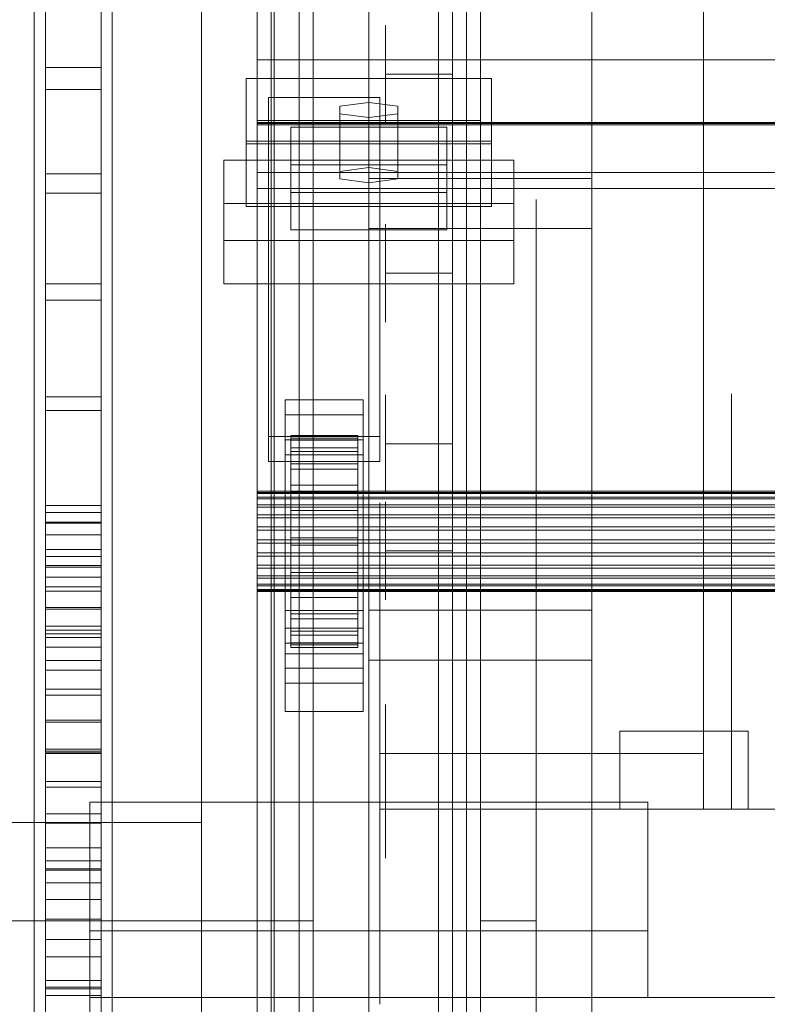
# Model space of a CAD drawing. Header units: millimetres. Extents: x -2233 to 61924, y -68080 to 6847.
# Tile 30 of 256: x -1543 to -1409, y -34345 to -34168. Entities that reach past the tile are written whole.
import ezdxf

# ---------------------------------------------------------------- set-up
doc = ezdxf.new("R2010")
doc.units = ezdxf.units.MM
for name, color, linetype, lineweight in [('COTAS_O', 1, 'Continuous', 0), ('COTAS_P', 1, 'Continuous', 0), ('frontal_briquetadora', 7, 'Continuous', 0), ('frontal_C03', 7, 'Continuous', 0)]:
    doc.layers.add(name, color=color, linetype=linetype, lineweight=lineweight)
doc.dimstyles.new('R19_100', dxfattribs={"dimtxt": 250, "dimasz": 150, "dimexe": 150, "dimexo": 80, "dimgap": 100, "dimtad": 1, "dimtih": 1, "dimtoh": 1, "dimdsep": 46, "dimcen": 0.09, "dimadec": 0, "dimazin": 0, "dimtfac": 1, "dimtdec": 4, "dimtofl": 0, "dimtmove": 0, "dimatfit": 3, "dimfxl": 1, "dimtolj": 1, "dimtzin": 0, "dimarcsym": 0})

# ---------------------------------------------------------------- blocks, each defined once
blk = doc.blocks.new('DIM_R27_48')
at = {"layer": 'COTAS_P'}
for p, q in [((-1750, -34600), (-1600, -34555)), ((2600, -34600), (2450, -34555)), ((-1750, -35500), (-1750, -34600)), ((-1750, -34600), (2600, -34600)), ((-1750, -34600), (-1600, -34645)), ((2600, -34600), (2450, -34645)), ((2600, -35500), (2600, -34600))]:
    blk.add_line(p, q, dxfattribs=at)
blk.add_text('4350 P', height=250, dxfattribs=at).set_placement((425, -34500))
blk = doc.blocks.new('DIM_R27_51')
at = {"layer": 'COTAS_O'}
for p, q in [((-1725, -31700), (-1025, -31700)), ((-1025, -31700), (-1070, -31850)), ((-1025, -34400), (-1025, -31700)), ((-1025, -31700), (-980, -31850)), ((-1025, -34400), (-1070, -34250)), ((-1025, -34400), (-980, -34250)), ((-1725, -34400), (-1025, -34400))]:
    blk.add_line(p, q, dxfattribs=at)
blk.add_text('2700 O', height=250, rotation=90, dxfattribs=at).set_placement((-1125, -33050))
blk = doc.blocks.new('DIM_R27_52')
at = {"layer": 'COTAS_O'}
for p, q in [((-1725, -33700), (-1575, -33655)), ((1725, -33700), (1575, -33655)), ((-1725, -34400), (-1725, -33700)), ((-1725, -33700), (1725, -33700)), ((-1725, -33700), (-1575, -33745)), ((1725, -33700), (1575, -33745)), ((1725, -34400), (1725, -33700))]:
    blk.add_line(p, q, dxfattribs=at)
blk.add_text('3450 O', height=250, dxfattribs=at).set_placement((0, -33600))
blk = doc.blocks.new('DIM_R27_57')
at = {"layer": 'COTAS_O'}
for p, q in [((-1480, -33670), (-780, -33670)), ((-780, -33670), (-825, -33820)), ((-780, -36000), (-780, -33670)), ((-780, -33670), (-735, -33820)), ((-780, -36000), (-825, -35850)), ((-780, -36000), (-735, -35850)), ((-1480, -36000), (-780, -36000))]:
    blk.add_line(p, q, dxfattribs=at)
blk.add_text('2330 O', height=250, rotation=90, dxfattribs=at).set_placement((-880, -34835))

msp = doc.modelspace()

# ---------------------------------------------------------------- linework, layer by layer
at = {"layer": 'frontal_briquetadora'}
for p, q in [((-1538, -34255.522), (-1538, -34023.687)), ((-1528, -34255.522), (-1528, -34023.687)), ((-1538, -34263.452), (-1538, -34031.618)), ((-1528, -34263.452), (-1528, -34031.618)), ((-1510, -34152.465), (-1510, -34172.186)), ((-1538, -34158.675), (-1538, -34176.998)), ((-1528, -34158.675), (-1528, -34176.998)), ((-1540, -34177.878), (-1540, -34160.884)), ((-1526, -34177.878), (-1526, -34160.884)), ((-1510, -34177.878), (-1510, -34160.884)), ((-1540, -34180), (-1540, -34163.329)), ((-1538, -34163.111), (-1538, -34180.96)), ((-1528, -34163.111), (-1528, -34180.96)), ((-1526, -34180), (-1526, -34163.329)), ((-1465, -34171.257), (-1465, -34163.372)), ((-1420, -34171.257), (-1420, -34163.372)), ((-1477, -34171.164), (-1477, -34169.426)), ((-1465, -34171.164), (-1465, -34169.426)), ((-1510, -34172.186), (-1510, -34190.31)), ((-1477, -34174.295), (-1477, -34171.164)), ((-1465, -34174.295), (-1465, -34171.164)), ((-1465, -34181.539), (-1465, -34171.257)), ((-1420, -34181.539), (-1420, -34171.257)), ((-1477, -34178.2), (-1477, -34174.295)), ((-1465, -34178.2), (-1465, -34174.295)), ((-1540, -34195.496), (-1540, -34177.878)), ((-1538, -34176.998), (-1538, -34196.065)), ((-1538, -34176.998), (-1528, -34176.998)), ((-1528, -34176.998), (-1528, -34196.065)), ((-1526, -34195.496), (-1526, -34177.878)), ((-1510, -34195.496), (-1510, -34177.878)), ((-1465, -34178.2), (-1477, -34178.2)), ((-1477, -34178.2), (-1477, -34182.105)), ((-1465, -34178.2), (-1465, -34182.105)), ((-1540, -34197.313), (-1540, -34180)), ((-1538, -34180.96), (-1538, -34199.532)), ((-1538, -34180.96), (-1528, -34180.96)), ((-1528, -34180.96), (-1528, -34199.532)), ((-1526, -34197.313), (-1526, -34180)), ((-1465, -34194.029), (-1465, -34181.539)), ((-1420, -34194.029), (-1420, -34181.539)), ((-1477, -34182.105), (-1477, -34185.236)), ((-1465, -34182.105), (-1465, -34185.236)), ((-1477, -34185.236), (-1477, -34186.974)), ((-1465, -34185.236), (-1465, -34186.974)), ((-1510, -34190.31), (-1510, -34205.367)), ((-1540, -34213.667), (-1540, -34195.496)), ((-1526, -34213.667), (-1526, -34195.496)), ((-1510, -34213.667), (-1510, -34195.496)), ((-1465, -34208.492), (-1465, -34194.029)), ((-1420, -34208.492), (-1420, -34194.029)), ((-1540, -34215.195), (-1540, -34197.313)), ((-1538, -34196.065), (-1538, -34215.781)), ((-1538, -34196.065), (-1528, -34196.065)), ((-1528, -34196.065), (-1528, -34215.781)), ((-1526, -34215.195), (-1526, -34197.313)), ((-1538, -34199.532), (-1538, -34218.738)), ((-1538, -34199.532), (-1528, -34199.532)), ((-1528, -34199.532), (-1528, -34218.738)), ((-1450, -34202.811), (-1450, -34200.668)), ((-1450, -34207.07), (-1450, -34202.811)), ((-1510, -34205.367), (-1510, -34216.139)), ((-1477, -34206.838), (-1477, -34205.1)), ((-1465, -34206.838), (-1465, -34205.1)), ((-1477, -34209.969), (-1477, -34206.838)), ((-1465, -34209.969), (-1465, -34206.838)), ((-1450, -34213.397), (-1450, -34207.07)), ((-1465, -34224.66), (-1465, -34208.492)), ((-1420, -34224.66), (-1420, -34208.492)), ((-1477, -34213.874), (-1477, -34209.969)), ((-1465, -34213.874), (-1465, -34209.969)), ((-1540, -34232.316), (-1540, -34213.667)), ((-1526, -34232.316), (-1526, -34213.667)), ((-1510, -34232.316), (-1510, -34213.667)), ((-1465, -34213.874), (-1477, -34213.874)), ((-1477, -34213.874), (-1477, -34217.779)), ((-1465, -34213.874), (-1465, -34217.779)), ((-1450, -34221.717), (-1450, -34213.397)), ((-1540, -34233.568), (-1540, -34215.195)), ((-1538, -34215.781), (-1538, -34236.052)), ((-1538, -34215.781), (-1528, -34215.781)), ((-1528, -34215.781), (-1528, -34236.052)), ((-1526, -34233.568), (-1526, -34215.195)), ((-1510, -34216.139), (-1510, -34221.752)), ((-1477, -34217.779), (-1477, -34220.911)), ((-1465, -34217.779), (-1465, -34220.911)), ((-1538, -34218.738), (-1538, -34238.484)), ((-1538, -34218.738), (-1528, -34218.738)), ((-1528, -34218.738), (-1528, -34238.484)), ((-1477, -34220.911), (-1477, -34222.649)), ((-1465, -34220.911), (-1465, -34222.649)), ((-1450, -34231.933), (-1450, -34221.717)), ((-1510, -34229.008), (-1510, -34225.448)), ((-1490, -34229.008), (-1490, -34225.448)), ((-1465, -34242.232), (-1465, -34224.66)), ((-1420, -34242.232), (-1420, -34224.66)), ((-1510, -34236.008), (-1510, -34229.008)), ((-1490, -34236.008), (-1490, -34229.008)), ((-1540, -34251.367), (-1540, -34232.316)), ((-1526, -34251.367), (-1526, -34232.316)), ((-1510, -34251.367), (-1510, -34232.316)), ((-1465, -34237.069), (-1465, -34232.569)), ((-1450, -34243.924), (-1450, -34231.933)), ((-1420, -34237.069), (-1420, -34232.569)), ((-1540, -34252.354), (-1540, -34233.568)), ((-1526, -34252.354), (-1526, -34233.568)), ((-1538, -34236.052), (-1538, -34256.779)), ((-1538, -34236.052), (-1528, -34236.052)), ((-1528, -34236.052), (-1528, -34256.779)), ((-1510, -34246.208), (-1510, -34236.008)), ((-1490, -34246.208), (-1490, -34236.008)), ((-1477, -34237.444), (-1477, -34235.706)), ((-1465, -34237.444), (-1465, -34235.706)), ((-1460, -34239.65), (-1460, -34235.52)), ((-1415, -34239.632), (-1415, -34235.518)), ((-1477, -34240.575), (-1477, -34237.444)), ((-1465, -34245.807), (-1465, -34237.069)), ((-1465, -34240.575), (-1465, -34237.444)), ((-1420, -34245.807), (-1420, -34237.069)), ((-1538, -34238.484), (-1538, -34258.674)), ((-1538, -34238.484), (-1528, -34238.484)), ((-1528, -34238.484), (-1528, -34258.674)), ((-1460, -34247.728), (-1460, -34239.65)), ((-1415, -34247.679), (-1415, -34239.632)), ((-1477, -34244.48), (-1477, -34240.575)), ((-1465, -34244.48), (-1465, -34240.575)), ((-1465, -34260.879), (-1465, -34242.232)), ((-1420, -34260.879), (-1420, -34242.232)), ((-1465, -34244.48), (-1477, -34244.48)), ((-1477, -34244.48), (-1477, -34248.385)), ((-1465, -34244.48), (-1465, -34248.385)), ((-1450, -34257.551), (-1450, -34243.924)), ((-1510, -34259.262), (-1510, -34246.208)), ((-1490, -34259.262), (-1490, -34246.208)), ((-1465, -34258.276), (-1465, -34245.807)), ((-1420, -34258.276), (-1420, -34245.807)), ((-1477, -34248.385), (-1477, -34251.516)), ((-1465, -34248.385), (-1465, -34251.516)), ((-1460, -34259.401), (-1460, -34247.728)), ((-1415, -34259.31), (-1415, -34247.679)), ((-1540, -34270.741), (-1540, -34251.367)), ((-1526, -34270.741), (-1526, -34251.367)), ((-1510, -34270.741), (-1510, -34251.367)), ((-1477, -34251.516), (-1477, -34253.254)), ((-1465, -34251.516), (-1465, -34253.254)), ((-1540, -34271.473), (-1540, -34252.354)), ((-1540, -34256.659), (-1540, -34253.764)), ((-1526, -34271.473), (-1526, -34252.354)), ((-1526, -34256.659), (-1526, -34253.764)), ((-1510, -34256.659), (-1510, -34253.764)), ((-1538, -34256.8), (-1538, -34255.522)), ((-1538, -34255.522), (-1528, -34255.522)), ((-1528, -34256.8), (-1528, -34255.522)), ((-1478, -34258.472), (-1478, -34255.05)), ((-1477, -34256.634), (-1477, -34254.896)), ((-1465, -34256.634), (-1465, -34254.896)), ((-1465, -34258.472), (-1465, -34255.05)), ((-1540, -34262.386), (-1540, -34256.659)), ((-1538, -34256.779), (-1538, -34277.861)), ((-1538, -34256.779), (-1528, -34256.779)), ((-1538, -34258.552), (-1538, -34256.8)), ((-1538, -34256.8), (-1528, -34256.8)), ((-1528, -34256.779), (-1528, -34277.861)), ((-1528, -34258.552), (-1528, -34256.8)), ((-1526, -34262.386), (-1526, -34256.659)), ((-1510, -34262.386), (-1510, -34256.659)), ((-1477, -34259.765), (-1477, -34256.634)), ((-1465, -34259.765), (-1465, -34256.634)), ((-1538, -34260.772), (-1538, -34258.552)), ((-1538, -34258.552), (-1528, -34258.552)), ((-1538, -34258.674), (-1538, -34279.211)), ((-1538, -34258.674), (-1528, -34258.674)), ((-1528, -34260.772), (-1528, -34258.552)), ((-1528, -34258.674), (-1528, -34279.211)), ((-1478, -34268.216), (-1478, -34258.472)), ((-1465, -34273.752), (-1465, -34258.276)), ((-1465, -34268.216), (-1465, -34258.472)), ((-1450, -34272.653), (-1450, -34257.551)), ((-1420, -34273.752), (-1420, -34258.276)), ((-1538, -34263.45), (-1538, -34260.772)), ((-1538, -34260.772), (-1528, -34260.772)), ((-1528, -34263.45), (-1528, -34260.772)), ((-1510, -34274.725), (-1510, -34259.262)), ((-1510, -34266.326), (-1510, -34260.713)), ((-1490, -34274.725), (-1490, -34259.262)), ((-1477, -34263.67), (-1477, -34259.765)), ((-1465, -34263.67), (-1465, -34259.765)), ((-1465, -34280.256), (-1465, -34260.879)), ((-1460, -34274.16), (-1460, -34259.401)), ((-1420, -34280.256), (-1420, -34260.879)), ((-1415, -34274.018), (-1415, -34259.31)), ((-1540, -34270.817), (-1540, -34262.386)), ((-1526, -34270.817), (-1526, -34262.386)), ((-1510, -34270.817), (-1510, -34262.386)), ((-1540, -34267.072), (-1540, -34263.81)), ((-1538, -34266.579), (-1538, -34263.45)), ((-1538, -34263.45), (-1528, -34263.45)), ((-1538, -34264.651), (-1538, -34263.452)), ((-1528, -34266.579), (-1528, -34263.45)), ((-1528, -34264.651), (-1528, -34263.452)), ((-1526, -34267.072), (-1526, -34263.81)), ((-1465, -34263.67), (-1477, -34263.67)), ((-1477, -34263.67), (-1477, -34267.575)), ((-1465, -34263.67), (-1465, -34267.575)), ((-1538, -34266.294), (-1538, -34264.651)), ((-1538, -34264.651), (-1528, -34264.651)), ((-1538, -34268.376), (-1538, -34266.294)), ((-1538, -34266.294), (-1528, -34266.294)), ((-1528, -34266.294), (-1528, -34264.651)), ((-1528, -34268.376), (-1528, -34266.294)), ((-1540, -34273.507), (-1540, -34267.072)), ((-1538, -34270.144), (-1538, -34266.579)), ((-1538, -34266.579), (-1528, -34266.579)), ((-1528, -34270.144), (-1528, -34266.579)), ((-1526, -34273.507), (-1526, -34267.072)), ((-1510, -34277.098), (-1510, -34266.326)), ((-1477, -34267.575), (-1477, -34270.707)), ((-1465, -34267.575), (-1465, -34270.707)), ((-1538, -34270.889), (-1538, -34268.376)), ((-1538, -34268.376), (-1528, -34268.376)), ((-1528, -34270.889), (-1528, -34268.376)), ((-1478, -34282.798), (-1478, -34268.216)), ((-1465, -34282.798), (-1465, -34268.216)), ((-1540, -34290.358), (-1540, -34270.741)), ((-1540, -34281.762), (-1540, -34270.817)), ((-1540, -34290.842), (-1540, -34271.473)), ((-1538, -34274.134), (-1538, -34270.144)), ((-1538, -34270.144), (-1528, -34270.144)), ((-1538, -34273.823), (-1538, -34270.889)), ((-1538, -34270.889), (-1528, -34270.889)), ((-1528, -34274.134), (-1528, -34270.144)), ((-1528, -34273.823), (-1528, -34270.889)), ((-1526, -34290.358), (-1526, -34270.741)), ((-1526, -34281.762), (-1526, -34270.817)), ((-1526, -34290.842), (-1526, -34271.473)), ((-1510, -34290.358), (-1510, -34270.741)), ((-1510, -34281.762), (-1510, -34270.817)), ((-1477, -34270.707), (-1477, -34272.445)), ((-1465, -34270.707), (-1465, -34272.445)), ((-1450, -34289.054), (-1450, -34272.653)), ((-1540, -34282.94), (-1540, -34273.507)), ((-1538, -34277.168), (-1538, -34273.823)), ((-1538, -34273.823), (-1528, -34273.823)), ((-1538, -34278.533), (-1538, -34274.134)), ((-1538, -34274.134), (-1528, -34274.134)), ((-1528, -34277.168), (-1528, -34273.823)), ((-1528, -34278.533), (-1528, -34274.134)), ((-1526, -34282.94), (-1526, -34273.507)), ((-1510, -34292.07), (-1510, -34274.725)), ((-1490, -34292.07), (-1490, -34274.725)), ((-1465, -34291.333), (-1465, -34273.752)), ((-1460, -34291.36), (-1460, -34274.16)), ((-1420, -34291.333), (-1420, -34273.752)), ((-1415, -34291.164), (-1415, -34274.018)), ((-1538, -34280.91), (-1538, -34277.168)), ((-1538, -34277.168), (-1528, -34277.168)), ((-1538, -34277.861), (-1538, -34299.197)), ((-1538, -34277.861), (-1528, -34277.861)), ((-1538, -34283.325), (-1538, -34278.533)), ((-1538, -34278.533), (-1528, -34278.533)), ((-1528, -34280.91), (-1528, -34277.168)), ((-1528, -34277.861), (-1528, -34299.197)), ((-1528, -34283.325), (-1528, -34278.533)), ((-1510, -34292.155), (-1510, -34277.098)), ((-1538, -34279.211), (-1538, -34299.994)), ((-1538, -34279.211), (-1528, -34279.211)), ((-1528, -34279.211), (-1528, -34299.994)), ((-1465, -34300), (-1465, -34280.256)), ((-1420, -34300), (-1420, -34280.256)), ((-1540, -34294.978), (-1540, -34281.762)), ((-1538, -34285.036), (-1538, -34280.91)), ((-1538, -34280.91), (-1528, -34280.91)), ((-1528, -34285.036), (-1528, -34280.91)), ((-1526, -34294.978), (-1526, -34281.762)), ((-1510, -34294.978), (-1510, -34281.762)), ((-1540, -34295.113), (-1540, -34282.94)), ((-1538, -34288.491), (-1538, -34283.325)), ((-1538, -34283.325), (-1528, -34283.325)), ((-1528, -34288.491), (-1528, -34283.325)), ((-1526, -34295.113), (-1526, -34282.94)), ((-1478, -34300), (-1478, -34282.798)), ((-1465, -34300), (-1465, -34282.798)), ((-1538, -34289.531), (-1538, -34285.036)), ((-1538, -34285.036), (-1528, -34285.036)), ((-1528, -34289.531), (-1528, -34285.036)), ((-1478, -34291.095), (-1478, -34286.426)), ((-1465, -34291.095), (-1465, -34286.426)), ((-1538, -34294.013), (-1538, -34288.491)), ((-1538, -34288.491), (-1528, -34288.491)), ((-1528, -34294.013), (-1528, -34288.491)), ((-1450, -34306.56), (-1450, -34289.054)), ((-1540, -34310.138), (-1540, -34290.358)), ((-1540, -34310.379), (-1540, -34290.842)), ((-1538, -34294.377), (-1538, -34289.531)), ((-1538, -34289.531), (-1528, -34289.531)), ((-1528, -34294.377), (-1528, -34289.531)), ((-1526, -34310.138), (-1526, -34290.358)), ((-1526, -34310.379), (-1526, -34290.842)), ((-1510, -34294.404), (-1510, -34289.963)), ((-1510, -34310.138), (-1510, -34290.358)), ((-1510, -34310.706), (-1510, -34292.07)), ((-1510, -34310.279), (-1510, -34292.155)), ((-1490, -34310.706), (-1490, -34292.07)), ((-1478, -34299.509), (-1478, -34291.095)), ((-1477, -34292.964), (-1477, -34291.226)), ((-1465, -34299.509), (-1465, -34291.095)), ((-1465, -34292.964), (-1465, -34291.226)), ((-1465, -34310), (-1465, -34291.333)), ((-1460, -34310.248), (-1460, -34291.36)), ((-1420, -34310), (-1420, -34291.333)), ((-1415, -34310), (-1415, -34291.164)), ((-1538, -34299.87), (-1538, -34294.013)), ((-1538, -34294.013), (-1528, -34294.013)), ((-1538, -34299.557), (-1538, -34294.377)), ((-1538, -34294.377), (-1528, -34294.377)), ((-1528, -34299.87), (-1528, -34294.013)), ((-1528, -34299.557), (-1528, -34294.377)), ((-1510, -34302.407), (-1510, -34294.404)), ((-1477, -34296.095), (-1477, -34292.964)), ((-1465, -34296.095), (-1465, -34292.964)), ((-1540, -34310.168), (-1540, -34294.978)), ((-1540, -34309.694), (-1540, -34295.113)), ((-1526, -34310.168), (-1526, -34294.978)), ((-1526, -34309.694), (-1526, -34295.113)), ((-1510, -34310.168), (-1510, -34294.978)), ((-1477, -34300), (-1477, -34296.095)), ((-1465, -34300), (-1465, -34296.095)), ((-1435, -34296), (-1435, -34310)), ((-1412, -34296), (-1435, -34296)), ((-1420, -34310), (-1420, -34296)), ((-1412, -34296), (-1420, -34296)), ((-1412, -34310), (-1412, -34296)), ((-1538, -34299.197), (-1538, -34320.682)), ((-1538, -34299.197), (-1528, -34299.197)), ((-1538, -34305.05), (-1538, -34299.557)), ((-1538, -34299.557), (-1528, -34299.557)), ((-1528, -34299.197), (-1528, -34320.682)), ((-1528, -34305.05), (-1528, -34299.557)), ((-1478, -34310), (-1478, -34299.509)), ((-1465, -34310), (-1465, -34299.509)), ((-1538, -34306.039), (-1538, -34299.87)), ((-1538, -34299.87), (-1528, -34299.87)), ((-1538, -34299.994), (-1538, -34320.923)), ((-1538, -34299.994), (-1528, -34299.994)), ((-1528, -34306.039), (-1528, -34299.87)), ((-1528, -34299.994), (-1528, -34320.923)), ((-1465, -34300), (-1478, -34300)), ((-1478, -34300), (-1478, -34317.202)), ((-1465, -34300), (-1477, -34300)), ((-1477, -34300), (-1477, -34303.905)), ((-1477, -34302.964), (-1477, -34301.226)), ((-1420, -34300), (-1465, -34300)), ((-1465, -34300), (-1465, -34319.744)), ((-1465, -34300), (-1465, -34303.905)), ((-1465, -34300), (-1465, -34317.202)), ((-1465, -34302.964), (-1465, -34301.226)), ((-1420, -34301.43), (-1420, -34300)), ((-1420, -34302.859), (-1420, -34301.43)), ((-1510, -34312.386), (-1510, -34302.407)), ((-1477, -34306.095), (-1477, -34302.964)), ((-1465, -34306.095), (-1465, -34302.964)), ((-1420, -34304.288), (-1420, -34302.859)), ((-1538, -34310.837), (-1538, -34305.05)), ((-1538, -34305.05), (-1528, -34305.05)), ((-1528, -34310.837), (-1528, -34305.05)), ((-1477, -34303.905), (-1477, -34307.036)), ((-1465, -34303.905), (-1465, -34307.036)), ((-1420, -34305.717), (-1420, -34304.288)), ((-1538, -34312.499), (-1538, -34306.039)), ((-1538, -34306.039), (-1528, -34306.039)), ((-1528, -34312.499), (-1528, -34306.039)), ((-1477, -34310), (-1477, -34306.095)), ((-1465, -34310), (-1465, -34306.095)), ((-1450, -34324.968), (-1450, -34306.56)), ((-1420, -34307.146), (-1420, -34305.717)), ((-1477, -34307.036), (-1477, -34308.774)), ((-1465, -34307.036), (-1465, -34308.774)), ((-1420, -34308.573), (-1420, -34307.146)), ((-1420, -34310), (-1420, -34308.573)), ((-1540, -34326.286), (-1540, -34309.694)), ((-1540, -34330), (-1540, -34310.138)), ((-1540, -34326.995), (-1540, -34310.168)), ((-1540, -34330), (-1540, -34310.379)), ((-1526, -34326.286), (-1526, -34309.694)), ((-1526, -34330), (-1526, -34310.138)), ((-1526, -34326.995), (-1526, -34310.168)), ((-1526, -34330), (-1526, -34310.379)), ((-1510, -34330), (-1510, -34310.138)), ((-1510, -34326.995), (-1510, -34310.168)), ((-1510, -34330), (-1510, -34310.279)), ((-1465, -34310), (-1478, -34310)), ((-1478, -34310), (-1478, -34320.491)), ((-1465, -34310), (-1477, -34310)), ((-1477, -34310), (-1477, -34313.905)), ((-1450, -34310), (-1465, -34310)), ((-1465, -34310), (-1465, -34328.667)), ((-1465, -34310), (-1465, -34313.905)), ((-1465, -34310), (-1465, -34320.491)), ((-1460, -34330), (-1460, -34310.248)), ((-1450, -34310), (-1450, -34312.823)), ((-1450, -34310), (-1415, -34310)), ((-1420, -34310), (-1450, -34310)), ((-1300, -34310), (-1450, -34310)), ((-590, -34310), (-1450, -34310)), ((-1450, -34310), (-1450, -34315.181)), ((-1450, -34315.087), (-1450, -34310)), ((-1450, -34310), (-1450, -34345)), ((-1435, -34310), (-1412, -34310)), ((-1420, -34310), (-1412, -34310)), ((-1538, -34316.896), (-1538, -34310.837)), ((-1538, -34310.837), (-1528, -34310.837)), ((-1528, -34316.896), (-1528, -34310.837)), ((-1510, -34330), (-1510, -34310.706)), ((-1490, -34330), (-1490, -34310.706)), ((-1660, -34312.386), (-1510, -34312.386)), ((-1538, -34319.224), (-1538, -34312.499)), ((-1538, -34312.499), (-1528, -34312.499)), ((-1528, -34319.224), (-1528, -34312.499)), ((-1510, -34312.386), (-1510, -34322.365)), ((-1477, -34313.905), (-1477, -34317.036)), ((-1465, -34313.905), (-1465, -34317.036)), ((-1450, -34312.823), (-1450, -34315.662)), ((-1450, -34320.156), (-1450, -34315.087)), ((-1450, -34315.181), (-1450, -34320.34)), ((-1450, -34315.662), (-1450, -34318.513)), ((-1538, -34323.204), (-1538, -34316.896)), ((-1538, -34316.896), (-1528, -34316.896)), ((-1528, -34323.204), (-1528, -34316.896)), ((-1478, -34317.202), (-1478, -34331.784)), ((-1477, -34317.036), (-1477, -34318.774)), ((-1465, -34317.036), (-1465, -34318.774)), ((-1465, -34317.202), (-1465, -34331.784)), ((-1538, -34326.189), (-1538, -34319.224)), ((-1538, -34319.224), (-1528, -34319.224)), ((-1528, -34326.189), (-1528, -34319.224)), ((-1450, -34318.513), (-1450, -34321.376)), ((-1538, -34320.682), (-1538, -34342.212)), ((-1538, -34320.682), (-1528, -34320.682)), ((-1538, -34320.923), (-1538, -34341.896)), ((-1538, -34320.923), (-1528, -34320.923)), ((-1528, -34320.682), (-1528, -34342.212)), ((-1528, -34320.923), (-1528, -34341.896)), ((-1478, -34320.491), (-1478, -34328.905)), ((-1465, -34319.744), (-1465, -34339.121)), ((-1465, -34320.491), (-1465, -34328.905)), ((-1450, -34325.2), (-1450, -34320.156)), ((-1450, -34320.34), (-1450, -34325.452)), ((-1510, -34322.365), (-1510, -34330.368)), ((-1450, -34321.376), (-1450, -34324.246)), ((-1538, -34329.737), (-1538, -34323.204)), ((-1538, -34323.204), (-1528, -34323.204)), ((-1528, -34329.737), (-1528, -34323.204)), ((-1450, -34324.246), (-1450, -34327.122)), ((-1540, -34344.436), (-1540, -34326.286)), ((-1538, -34333.368), (-1538, -34326.189)), ((-1538, -34326.189), (-1528, -34326.189)), ((-1528, -34333.368), (-1528, -34326.189)), ((-1526, -34344.436), (-1526, -34326.286)), ((-1450, -34344.06), (-1450, -34324.968)), ((-1450, -34330.212), (-1450, -34325.2)), ((-1450, -34325.452), (-1450, -34330.497)), ((-1540, -34345.082), (-1540, -34326.995)), ((-1526, -34345.082), (-1526, -34326.995)), ((-1510, -34345.082), (-1510, -34326.995)), ((-1450, -34327.122), (-1450, -34330)), ((-1538, -34336.471), (-1538, -34329.737)), ((-1538, -34329.737), (-1528, -34329.737)), ((-1528, -34336.471), (-1528, -34329.737)), ((-1478, -34328.905), (-1478, -34333.574)), ((-1465, -34328.667), (-1465, -34346.248)), ((-1465, -34328.905), (-1465, -34333.574)), ((-1660, -34330), (-1510, -34330)), ((-1540, -34330), (-1546, -34330)), ((-1540, -34330), (-1526, -34330)), ((-1540, -34330), (-1540, -34349.862)), ((-1540, -34330), (-1540, -34349.621)), ((-1510, -34330), (-1526, -34330)), ((-1526, -34330), (-1526, -34349.862)), ((-1526, -34330), (-1526, -34349.621)), ((-1510, -34330), (-1510, -34349.721)), ((-1490, -34330), (-1510, -34330)), ((-1510, -34330), (-1510, -34349.862)), ((-1510, -34330), (-1510, -34349.294)), ((-1510, -34330.368), (-1510, -34334.809)), ((-1490, -34330), (-1490, -34349.294)), ((-1450, -34330), (-1460, -34330)), ((-1460, -34330), (-1460, -34349.752)), ((-1450, -34332.152), (-1450, -34330)), ((-1450, -34335.187), (-1450, -34330.212)), ((-1450, -34330.497), (-1450, -34335.451)), ((-1538, -34340.735), (-1538, -34333.368)), ((-1538, -34333.368), (-1528, -34333.368)), ((-1528, -34340.735), (-1528, -34333.368)), ((-1478, -34331.784), (-1478, -34341.528)), ((-1465, -34331.784), (-1465, -34341.528)), ((-1450, -34334.302), (-1450, -34332.152)), ((-1450, -34336.451), (-1450, -34334.302)), ((-1538, -34343.381), (-1538, -34336.471)), ((-1538, -34336.471), (-1528, -34336.471)), ((-1528, -34343.381), (-1528, -34336.471)), ((-1450, -34340.118), (-1450, -34335.187)), ((-1450, -34335.451), (-1450, -34340.292)), ((-1450, -34338.596), (-1450, -34336.451)), ((-1450, -34340.736), (-1450, -34338.596)), ((-1465, -34339.121), (-1465, -34357.768)), ((-1450, -34345), (-1450, -34340.118)), ((-1450, -34340.292), (-1450, -34345)), ((-1538, -34348.262), (-1538, -34340.735)), ((-1538, -34340.735), (-1528, -34340.735)), ((-1538, -34341.896), (-1538, -34362.811)), ((-1538, -34341.896), (-1528, -34341.896)), ((-1538, -34342.212), (-1538, -34363.683)), ((-1538, -34342.212), (-1528, -34342.212)), ((-1528, -34348.262), (-1528, -34340.735)), ((-1528, -34341.896), (-1528, -34362.811)), ((-1528, -34342.212), (-1528, -34363.683)), ((-1478, -34341.528), (-1478, -34344.95)), ((-1465, -34341.528), (-1465, -34344.95)), ((-1450, -34342.871), (-1450, -34340.736)), ((-1538, -34350.441), (-1538, -34343.381)), ((-1538, -34343.381), (-1528, -34343.381)), ((-1528, -34350.441), (-1528, -34343.381)), ((-1450, -34345), (-1450, -34342.871)), ((-1540, -34363.649), (-1540, -34344.436)), ((-1526, -34363.649), (-1526, -34344.436)), ((-1450, -34363.614), (-1450, -34344.06))]:
    msp.add_line(p, q, dxfattribs=at)
at = {"layer": 'frontal_C03'}
for p, q in [((-1500, -34875.113), (-1500, -32314.944)), ((-1500, -32318.841), (-1500, -34879.011)), ((-1497, -35975), (-1497, -32996.942)), ((-1490, -35975), (-1490, -32996.942)), ((-1497, -35975), (-1497, -33266.434)), ((-1490, -35975), (-1490, -33266.434)), ((-1497, -35975), (-1497, -33805.417)), ((-1490, -35975), (-1490, -33805.417)), ((-1492.5, -34418.43), (-1492.5, -33823.47)), ((-1467.5, -33823.47), (-1467.5, -34418.43)), ((-1492.5, -34444.787), (-1492.5, -33849.827)), ((-1467.5, -34444.787), (-1467.5, -33849.827)), ((-1500, -34186.478), (-1500, -33916.987)), ((-1460, -34186.478), (-1460, -33916.987)), ((-1480, -34274.308), (-1480, -33927.401)), ((-1440, -33927.401), (-1440, -34274.308)), ((-1480, -33936.384), (-1480, -34283.291)), ((-1440, -34283.291), (-1440, -33936.384)), ((-1500, -34356.142), (-1500, -34086.651)), ((-1460, -34086.651), (-1460, -34356.142)), ((-1497.5, -34428.24), (-1497.5, -34102.771)), ((-1462.5, -34102.771), (-1462.5, -34428.24)), ((-1497.5, -34434.977), (-1497.5, -34109.509)), ((-1462.5, -34434.977), (-1462.5, -34109.509)), ((-1500, -34395.121), (-1500, -34125.629)), ((-1460, -34395.121), (-1460, -34125.629)), ((-1500, -34137.755), (-1500, -34186.478)), ((-1500, -34407.247), (-1500, -34137.755)), ((-1460, -34186.478), (-1460, -34137.755)), ((-1460, -34137.755), (-1460, -34407.247)), ((-1500, -34186.859), (-1500, -34152.753)), ((-1500, -34161.736), (-1500, -34195.842)), ((-1500, -34187.019), (-1500, -34175.611)), ((-1500, -34175.611), (1500, -34175.611)), ((-1500, -34187.304), (-1500, -34175.611)), ((-1502, -34190.227), (-1502, -34178.998)), ((-1502, -34178.998), (-1458, -34178.998)), ((-1502, -34190.692), (-1502, -34178.998)), ((-1458, -34178.998), (-1458, -34190.227)), ((-1458, -34178.998), (-1458, -34190.692)), ((-1498, -34186.858), (-1498, -34182.367)), ((-1498, -34182.367), (-1478, -34182.367)), ((-1498, -34243.173), (-1498, -34182.367)), ((-1480, -34183.265), (-1485.196, -34183.939)), ((-1474.804, -34183.939), (-1480, -34183.265)), ((-1480, -34194.959), (-1480, -34183.265)), ((-1478, -34182.367), (-1478, -34186.858)), ((-1478, -34182.367), (-1478, -34243.173)), ((-1485.196, -34183.939), (-1485.196, -34185.286)), ((-1485.196, -34195.632), (-1485.196, -34183.939)), ((-1474.804, -34185.286), (-1474.804, -34183.939)), ((-1474.804, -34195.632), (-1474.804, -34183.939)), ((-1500, -34186.478), (-1460, -34186.478)), ((-1500, -34455.97), (-1500, -34186.478)), ((-1485.196, -34185.286), (-1480, -34185.96)), ((-1485.196, -34196.98), (-1485.196, -34185.286)), ((-1480, -34185.96), (-1474.804, -34185.286)), ((-1480, -34185.96), (-1480, -34197.653)), ((-1474.804, -34196.98), (-1474.804, -34185.286)), ((-1460, -34455.97), (-1460, -34186.478)), ((1500, -34186.859), (-1500, -34186.859)), ((-1500, -34186.859), (-1500, -34195.842)), ((1500, -34187.019), (-1500, -34187.019)), ((-1500, -34187.019), (-1500, -34198.712)), ((1500, -34187.304), (-1500, -34187.304)), ((-1500, -34187.304), (-1500, -34198.712)), ((-1478, -34186.858), (-1498, -34186.858)), ((-1498, -34186.858), (-1498, -34247.664)), ((-1494, -34194.428), (-1494, -34187.691)), ((-1494, -34187.691), (-1466, -34187.691)), ((-1494, -34199.384), (-1494, -34187.691)), ((-1478, -34247.664), (-1478, -34186.858)), ((-1466, -34187.691), (-1466, -34194.428)), ((-1466, -34187.691), (-1466, -34199.384)), ((-1458, -34190.227), (-1502, -34190.227)), ((-1502, -34190.227), (-1502, -34201.92)), ((-1458, -34201.92), (-1458, -34190.227)), ((-1458, -34190.692), (-1502, -34190.692)), ((-1502, -34190.692), (-1502, -34201.92)), ((-1458, -34201.92), (-1458, -34190.692)), ((-1506, -34207.99), (-1506, -34193.617)), ((-1506, -34193.617), (-1454, -34193.617)), ((-1506, -34201.413), (-1506, -34193.617)), ((-1454, -34193.617), (-1454, -34207.99)), ((-1454, -34193.617), (-1454, -34201.413)), ((-1466, -34194.428), (-1494, -34194.428)), ((-1494, -34194.428), (-1494, -34206.121)), ((-1485.196, -34195.632), (-1480, -34194.959)), ((-1485.196, -34196.98), (-1485.196, -34195.632)), ((-1480, -34194.959), (-1474.804, -34195.632)), ((-1474.804, -34195.632), (-1474.804, -34196.98)), ((-1466, -34206.121), (-1466, -34194.428)), ((-1500, -34195.842), (1500, -34195.842)), ((-1480, -34197.653), (-1485.196, -34196.98)), ((-1480, -34205.876), (-1480, -34196.893)), ((-1480, -34196.893), (-1440, -34196.893)), ((-1480, -34543.799), (-1480, -34196.893)), ((-1474.804, -34196.98), (-1480, -34197.653)), ((-1440, -34196.893), (-1440, -34205.876)), ((-1440, -34196.893), (-1440, -34543.799)), ((-1500, -34198.712), (1500, -34198.712)), ((-1466, -34199.384), (-1494, -34199.384)), ((-1494, -34199.384), (-1494, -34206.121)), ((-1466, -34206.121), (-1466, -34199.384)), ((-1454, -34201.413), (-1506, -34201.413)), ((-1506, -34201.413), (-1506, -34215.786)), ((-1502, -34201.92), (-1458, -34201.92)), ((-1454, -34215.786), (-1454, -34201.413)), ((-1494, -34206.121), (-1466, -34206.121)), ((-1440, -34205.876), (-1480, -34205.876)), ((-1480, -34205.876), (-1480, -34552.782)), ((-1440, -34552.782), (-1440, -34205.876)), ((-1454, -34207.99), (-1506, -34207.99)), ((-1506, -34207.99), (-1506, -34215.786)), ((-1454, -34215.786), (-1454, -34207.99)), ((-1506, -34215.786), (-1454, -34215.786)), ((-1495, -34239.275), (-1495, -34236.58)), ((-1495, -34236.58), (-1481, -34236.58)), ((-1495, -34277.507), (-1495, -34236.58)), ((-1481, -34236.58), (-1481, -34239.275)), ((-1481, -34236.58), (-1481, -34277.507)), ((-1481, -34239.275), (-1495, -34239.275)), ((-1495, -34239.275), (-1495, -34280.202)), ((-1481, -34280.202), (-1481, -34239.275)), ((-1478, -34243.173), (-1498, -34243.173)), ((-1498, -34243.173), (-1498, -34247.664)), ((-1494, -34252.99), (-1494, -34242.996)), ((-1494, -34242.996), (-1494, -34243.817)), ((-1494, -34242.996), (-1482, -34242.996)), ((-1494, -34243.47), (-1494, -34242.996)), ((-1482, -34243.817), (-1482, -34242.996)), ((-1482, -34242.996), (-1482, -34252.99)), ((-1482, -34242.996), (-1482, -34243.47)), ((-1478, -34247.664), (-1478, -34243.173)), ((-1495, -34246.461), (-1495, -34243.767)), ((-1495, -34243.767), (-1481, -34243.767)), ((-1495, -34284.694), (-1495, -34243.767)), ((-1494, -34253.214), (-1494, -34243.47)), ((-1494, -34243.47), (-1482, -34243.47)), ((-1494, -34245.205), (-1494, -34243.47)), ((-1494, -34253.379), (-1494, -34243.817)), ((-1494, -34243.817), (-1494, -34245.875)), ((-1494, -34243.817), (-1482, -34243.817)), ((-1482, -34243.47), (-1482, -34253.214)), ((-1482, -34243.47), (-1482, -34245.205)), ((-1482, -34245.875), (-1482, -34243.817)), ((-1482, -34243.817), (-1482, -34253.379)), ((-1481, -34243.767), (-1481, -34246.461)), ((-1481, -34243.767), (-1481, -34284.694)), ((-1481, -34246.461), (-1495, -34246.461)), ((-1495, -34246.461), (-1495, -34287.389)), ((-1494, -34254.036), (-1494, -34245.205)), ((-1494, -34245.205), (-1482, -34245.205)), ((-1494, -34248.084), (-1494, -34245.205)), ((-1494, -34254.354), (-1494, -34245.875)), ((-1494, -34245.875), (-1494, -34249.032)), ((-1494, -34245.875), (-1482, -34245.875)), ((-1482, -34245.205), (-1482, -34254.036)), ((-1482, -34245.205), (-1482, -34248.084)), ((-1482, -34249.032), (-1482, -34245.875)), ((-1482, -34245.875), (-1482, -34254.354)), ((-1481, -34287.389), (-1481, -34246.461)), ((-1498, -34247.664), (-1478, -34247.664)), ((-1494, -34255.4), (-1494, -34248.084)), ((-1494, -34248.084), (-1482, -34248.084)), ((-1494, -34251.91), (-1494, -34248.084)), ((-1482, -34248.084), (-1482, -34255.4)), ((-1482, -34248.084), (-1482, -34251.91)), ((-1494, -34255.849), (-1494, -34249.032)), ((-1494, -34249.032), (-1494, -34253.071)), ((-1494, -34249.032), (-1482, -34249.032)), ((-1482, -34253.071), (-1482, -34249.032)), ((-1482, -34249.032), (-1482, -34255.849)), ((-1494, -34257.212), (-1494, -34251.91)), ((-1494, -34251.91), (-1482, -34251.91)), ((-1494, -34256.422), (-1494, -34251.91)), ((-1482, -34251.91), (-1482, -34257.212)), ((-1482, -34251.91), (-1482, -34256.422)), ((-1500, -34253.214), (-1500, -34252.99)), ((-1500, -34252.99), (-1500, -34253.379)), ((-1500, -34252.99), (1500, -34252.99)), ((-1500, -34254.036), (-1500, -34253.214)), ((-1500, -34253.214), (1500, -34253.214)), ((-1500, -34253.379), (-1500, -34254.354)), ((-1500, -34253.379), (1500, -34253.379)), ((-1494, -34253.379), (-1494, -34252.99)), ((-1482, -34252.99), (-1494, -34252.99)), ((-1494, -34252.99), (-1494, -34253.214)), ((-1494, -34257.762), (-1494, -34253.071)), ((-1494, -34253.071), (-1494, -34257.717)), ((-1494, -34253.071), (-1482, -34253.071)), ((-1482, -34253.214), (-1494, -34253.214)), ((-1494, -34253.214), (-1494, -34254.036)), ((-1494, -34254.354), (-1494, -34253.379)), ((-1482, -34253.379), (-1494, -34253.379)), ((-1482, -34252.99), (-1482, -34253.379)), ((-1482, -34253.214), (-1482, -34252.99)), ((-1482, -34257.717), (-1482, -34253.071)), ((-1482, -34253.071), (-1482, -34257.762)), ((-1482, -34254.036), (-1482, -34253.214)), ((-1482, -34253.379), (-1482, -34254.354)), ((-1500, -34255.4), (-1500, -34254.036)), ((-1500, -34254.036), (1500, -34254.036)), ((-1500, -34254.354), (-1500, -34255.849)), ((-1500, -34254.354), (1500, -34254.354)), ((-1500, -34257.212), (-1500, -34255.4)), ((-1500, -34255.4), (1500, -34255.4)), ((-1482, -34254.036), (-1494, -34254.036)), ((-1494, -34254.036), (-1494, -34255.4)), ((-1494, -34255.849), (-1494, -34254.354)), ((-1482, -34254.354), (-1494, -34254.354)), ((-1482, -34255.4), (-1494, -34255.4)), ((-1494, -34255.4), (-1494, -34257.212)), ((-1482, -34255.4), (-1482, -34254.036)), ((-1482, -34254.354), (-1482, -34255.849)), ((-1482, -34257.212), (-1482, -34255.4)), ((-1500, -34255.849), (-1500, -34257.762)), ((-1500, -34255.849), (1500, -34255.849)), ((-1500, -34259.35), (-1500, -34257.212)), ((-1500, -34257.212), (1500, -34257.212)), ((-1494, -34257.762), (-1494, -34255.849)), ((-1482, -34255.849), (-1494, -34255.849)), ((-1494, -34259.35), (-1494, -34256.422)), ((-1494, -34256.422), (-1482, -34256.422)), ((-1494, -34261.314), (-1494, -34256.422)), ((-1482, -34257.212), (-1494, -34257.212)), ((-1494, -34257.212), (-1494, -34259.35)), ((-1482, -34255.849), (-1482, -34257.762)), ((-1482, -34256.422), (-1482, -34259.35)), ((-1482, -34256.422), (-1482, -34261.314)), ((-1482, -34259.35), (-1482, -34257.212)), ((-1500, -34257.762), (-1500, -34259.963)), ((-1500, -34257.762), (1500, -34257.762)), ((-1494, -34257.717), (-1494, -34259.963)), ((-1482, -34257.717), (-1494, -34257.717)), ((-1494, -34257.717), (-1494, -34262.655)), ((-1494, -34259.963), (-1494, -34257.762)), ((-1482, -34257.762), (-1494, -34257.762)), ((-1482, -34259.963), (-1482, -34257.717)), ((-1482, -34262.655), (-1482, -34257.717)), ((-1482, -34257.762), (-1482, -34259.963)), ((-1500, -34261.667), (-1500, -34259.35)), ((-1500, -34259.35), (1500, -34259.35)), ((-1500, -34259.963), (-1500, -34262.302)), ((1500, -34259.963), (-1500, -34259.963)), ((-1482, -34259.35), (-1494, -34259.35)), ((-1494, -34259.35), (-1494, -34261.667)), ((-1494, -34259.963), (-1482, -34259.963)), ((-1494, -34262.302), (-1494, -34259.963)), ((-1482, -34261.667), (-1482, -34259.35)), ((-1482, -34259.963), (-1482, -34262.302)), ((-1500, -34264.006), (-1500, -34261.667)), ((-1500, -34261.667), (1500, -34261.667)), ((-1500, -34262.302), (-1500, -34264.619)), ((-1500, -34262.302), (1500, -34262.302)), ((-1494, -34261.667), (-1494, -34261.314)), ((-1494, -34261.314), (-1482, -34261.314)), ((-1494, -34266.251), (-1494, -34261.314)), ((-1482, -34261.667), (-1494, -34261.667)), ((-1494, -34261.667), (-1494, -34264.006)), ((-1494, -34264.619), (-1494, -34262.302)), ((-1494, -34262.302), (-1494, -34262.655)), ((-1482, -34262.302), (-1494, -34262.302)), ((-1494, -34262.655), (-1494, -34267.546)), ((-1494, -34262.655), (-1482, -34262.655)), ((-1482, -34261.314), (-1482, -34261.667)), ((-1482, -34261.314), (-1482, -34266.251)), ((-1482, -34264.006), (-1482, -34261.667)), ((-1482, -34262.655), (-1482, -34262.302)), ((-1482, -34262.302), (-1482, -34264.619)), ((-1482, -34267.546), (-1482, -34262.655)), ((-1500, -34266.207), (-1500, -34264.006)), ((-1500, -34264.006), (1500, -34264.006)), ((-1494, -34264.006), (-1494, -34266.251)), ((-1482, -34264.006), (-1494, -34264.006)), ((-1494, -34264.006), (-1494, -34266.207)), ((-1482, -34266.251), (-1482, -34264.006)), ((-1482, -34266.207), (-1482, -34264.006)), ((-1500, -34264.619), (-1500, -34266.757)), ((-1500, -34264.619), (1500, -34264.619)), ((-1500, -34268.12), (-1500, -34266.207)), ((-1500, -34266.207), (1500, -34266.207)), ((-1494, -34266.757), (-1494, -34264.619)), ((-1494, -34264.619), (-1494, -34267.546)), ((-1482, -34264.619), (-1494, -34264.619)), ((-1494, -34266.207), (-1494, -34270.898)), ((-1482, -34266.207), (-1494, -34266.207)), ((-1494, -34266.207), (-1494, -34268.12)), ((-1494, -34266.251), (-1482, -34266.251)), ((-1494, -34270.898), (-1494, -34266.251)), ((-1482, -34267.546), (-1482, -34264.619)), ((-1482, -34264.619), (-1482, -34266.757)), ((-1482, -34270.898), (-1482, -34266.207)), ((-1482, -34268.12), (-1482, -34266.207)), ((-1482, -34266.251), (-1482, -34270.898)), ((-1500, -34266.757), (-1500, -34268.569)), ((-1500, -34266.757), (1500, -34266.757)), ((-1494, -34268.569), (-1494, -34266.757)), ((-1494, -34266.757), (-1494, -34272.059)), ((-1482, -34266.757), (-1494, -34266.757)), ((-1494, -34267.546), (-1494, -34272.059)), ((-1494, -34267.546), (-1482, -34267.546)), ((-1482, -34272.059), (-1482, -34266.757)), ((-1482, -34266.757), (-1482, -34268.569)), ((-1482, -34272.059), (-1482, -34267.546)), ((-1500, -34269.615), (-1500, -34268.12)), ((-1500, -34268.12), (1500, -34268.12)), ((-1500, -34268.569), (-1500, -34269.933)), ((-1500, -34268.569), (1500, -34268.569)), ((-1500, -34270.59), (-1500, -34269.615)), ((-1500, -34269.615), (1500, -34269.615)), ((-1494, -34268.12), (-1494, -34274.937)), ((-1482, -34268.12), (-1494, -34268.12)), ((-1494, -34268.12), (-1494, -34269.615)), ((-1494, -34269.933), (-1494, -34268.569)), ((-1494, -34268.569), (-1494, -34275.885)), ((-1482, -34268.569), (-1494, -34268.569)), ((-1494, -34269.615), (-1494, -34278.093)), ((-1482, -34269.615), (-1494, -34269.615)), ((-1494, -34269.615), (-1494, -34270.59)), ((-1482, -34274.937), (-1482, -34268.12)), ((-1482, -34269.615), (-1482, -34268.12)), ((-1482, -34275.885), (-1482, -34268.569)), ((-1482, -34268.569), (-1482, -34269.933)), ((-1482, -34278.093), (-1482, -34269.615)), ((-1482, -34270.59), (-1482, -34269.615)), ((-1500, -34269.933), (-1500, -34270.754)), ((-1500, -34269.933), (1500, -34269.933)), ((-1500, -34270.979), (-1500, -34270.59)), ((-1500, -34270.59), (1500, -34270.59)), ((-1500, -34270.754), (-1500, -34270.979)), ((-1500, -34270.754), (1500, -34270.754)), ((-1500, -34270.979), (1500, -34270.979)), ((-1494, -34270.754), (-1494, -34269.933)), ((-1494, -34269.933), (-1494, -34278.764)), ((-1482, -34269.933), (-1494, -34269.933)), ((-1494, -34270.59), (-1494, -34280.152)), ((-1482, -34270.59), (-1494, -34270.59)), ((-1494, -34270.59), (-1494, -34270.979)), ((-1494, -34270.979), (-1494, -34270.754)), ((-1494, -34270.754), (-1494, -34280.499)), ((-1482, -34270.754), (-1494, -34270.754)), ((-1494, -34270.898), (-1482, -34270.898)), ((-1494, -34274.937), (-1494, -34270.898)), ((-1494, -34270.979), (-1494, -34280.973)), ((-1482, -34270.979), (-1494, -34270.979)), ((-1482, -34278.764), (-1482, -34269.933)), ((-1482, -34269.933), (-1482, -34270.754)), ((-1482, -34280.152), (-1482, -34270.59)), ((-1482, -34270.979), (-1482, -34270.59)), ((-1482, -34280.499), (-1482, -34270.754)), ((-1482, -34270.754), (-1482, -34270.979)), ((-1482, -34270.898), (-1482, -34274.937)), ((-1482, -34280.973), (-1482, -34270.979)), ((-1494, -34272.059), (-1494, -34275.885)), ((-1494, -34272.059), (-1482, -34272.059)), ((-1482, -34275.885), (-1482, -34272.059)), ((-1495, -34284.69), (-1495, -34274.359)), ((-1495, -34274.359), (-1481, -34274.359)), ((-1495, -34282.155), (-1495, -34274.359)), ((-1494, -34274.937), (-1482, -34274.937)), ((-1494, -34278.093), (-1494, -34274.937)), ((-1482, -34274.937), (-1482, -34278.093)), ((-1481, -34274.359), (-1481, -34284.69)), ((-1481, -34274.359), (-1481, -34282.155)), ((-1440, -34274.308), (-1480, -34274.308)), ((-1480, -34274.308), (-1480, -34283.291)), ((-1440, -34283.291), (-1440, -34274.308)), ((-1494, -34275.885), (-1494, -34278.764)), ((-1494, -34275.885), (-1482, -34275.885)), ((-1482, -34278.764), (-1482, -34275.885)), ((-1481, -34277.507), (-1495, -34277.507)), ((-1495, -34277.507), (-1495, -34280.202)), ((-1494, -34278.093), (-1482, -34278.093)), ((-1494, -34280.152), (-1494, -34278.093)), ((-1482, -34278.093), (-1482, -34280.152)), ((-1481, -34280.202), (-1481, -34277.507)), ((-1495, -34280.202), (-1481, -34280.202)), ((-1494, -34278.764), (-1494, -34280.499)), ((-1494, -34278.764), (-1482, -34278.764)), ((-1494, -34280.152), (-1482, -34280.152)), ((-1494, -34280.973), (-1494, -34280.152)), ((-1482, -34280.499), (-1482, -34278.764)), ((-1482, -34280.152), (-1482, -34280.973)), ((-1481, -34282.155), (-1495, -34282.155)), ((-1495, -34282.155), (-1495, -34292.486)), ((-1494, -34280.499), (-1494, -34280.973)), ((-1494, -34280.499), (-1482, -34280.499)), ((-1494, -34280.973), (-1482, -34280.973)), ((-1482, -34280.973), (-1482, -34280.499)), ((-1481, -34292.486), (-1481, -34282.155)), ((-1480, -34283.291), (-1440, -34283.291)), ((-1495, -34284.69), (-1495, -34292.486)), ((-1481, -34284.694), (-1495, -34284.694)), ((-1495, -34284.694), (-1495, -34287.389)), ((-1481, -34292.486), (-1481, -34284.69)), ((-1481, -34287.389), (-1481, -34284.694)), ((-1495, -34287.389), (-1481, -34287.389)), ((-1495, -34292.486), (-1481, -34292.486)), ((-1530, -34331.773), (-1530, -34308.726)), ((-1530, -34308.726), (-1430, -34308.726)), ((-1530, -34343.773), (-1530, -34308.726)), ((-1430, -34308.726), (-1430, -34331.773)), ((-1430, -34308.726), (-1430, -34343.773)), ((-1430, -34331.773), (-1530, -34331.773)), ((-1530, -34331.773), (-1530, -34343.773)), ((-1430, -34343.773), (-1430, -34331.773)), ((-1530, -34343.773), (-1530, -34348.773)), ((1530, -34343.773), (-1530, -34343.773)), ((-1530, -34343.773), (-1430, -34343.773))]:
    msp.add_line(p, q, dxfattribs=at)

# ---------------------------------------------------------------- dimensions: what is measured, and where the dimension line sits
at = {"layer": 'COTAS_O'}
for p1, p2, distance, picture, middle in [((-1725, -34400), (-1725, -31700), -700, 'DIM_R27_51', (-1025, -33050)), ((-1725, -34400), (1725, -34400), 700, 'DIM_R27_52', (0, -33700)), ((-1480, -36000), (-1480, -33670), -700, 'DIM_R27_57', (-780, -34835))]:
    dim = msp.add_aligned_dim(p1=p1, p2=p2, distance=distance, text='<> O', dimstyle='R19_100', dxfattribs=at)
    dim.commit()
    dim.dimension.update_dxf_attribs({"geometry": picture, "text_midpoint": middle})
at = {"layer": 'COTAS_P'}
dim = msp.add_aligned_dim(p1=(-1750, -35500), p2=(2600, -35500), distance=900, text='<> P', dimstyle='R19_100', dxfattribs=at)
dim.commit()
dim.dimension.update_dxf_attribs({"geometry": 'DIM_R27_48', "text_midpoint": (425, -34600)})

doc.saveas('drawing.dxf')
